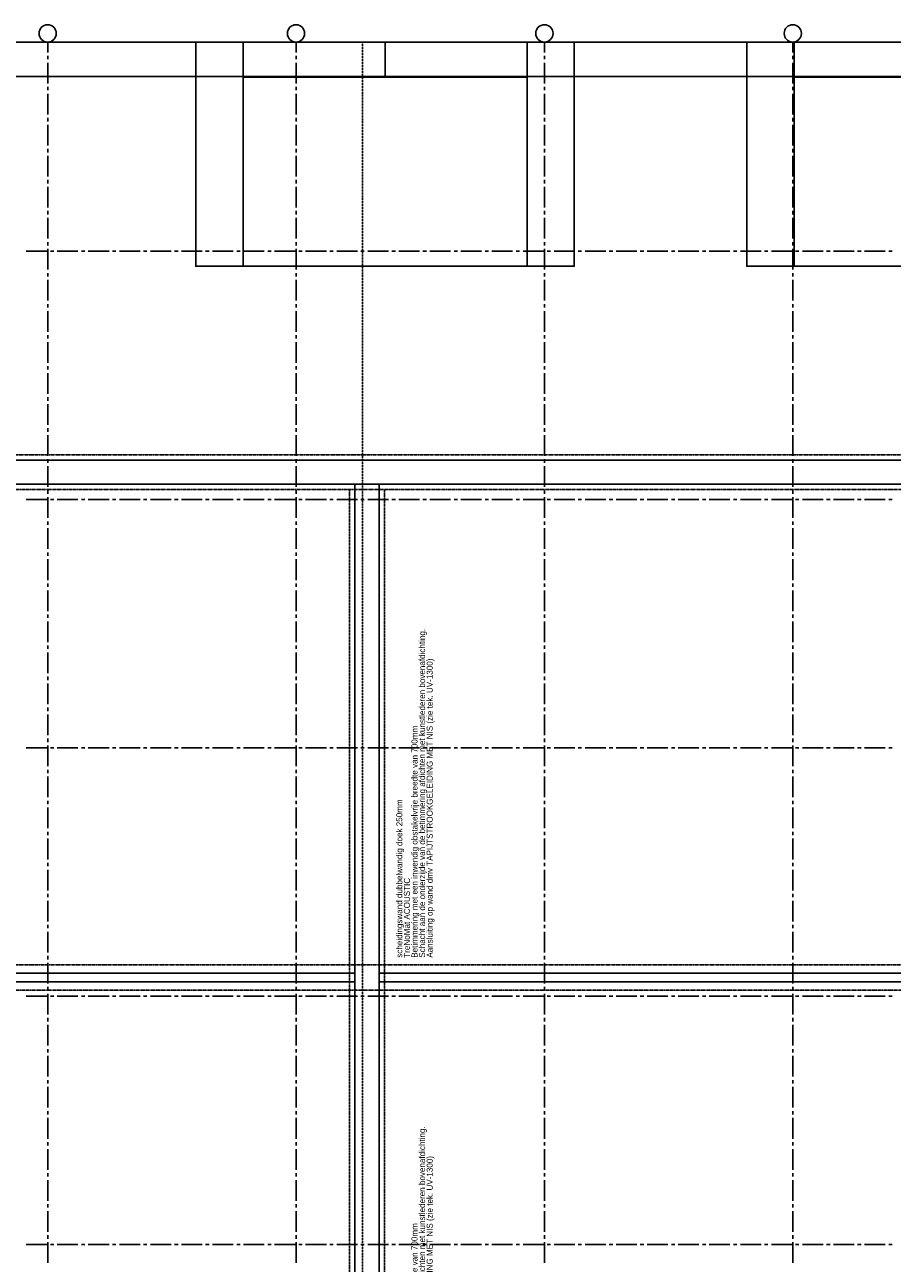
# Model space of a CAD drawing. Extents: x -66955 to 52345, y -20450 to 69550.
# Tile 35 of 94: x -34798 to -9654, y 33639 to 69550. Entities that reach past the tile are written whole.
import ezdxf

# ---------------------------------------------------------------- set-up
doc = ezdxf.new("R2010")
doc.units = 0
doc.header["$MEASUREMENT"] = 0
doc.linetypes.add('DASHED', pattern=[0.75, 0.5, -0.25])
doc.linetypes.add('HIDDEN', pattern=[0.375, 0.25, -0.125])
for name, color, linetype in [('-E2-', 7, 'CONTINUOUS'), ('BEGGR$--21-', 7, 'CONTINUOUS'), ('BEGGR$--32-', 7, 'CONTINUOUS'), ('BEGGR$--43-', 7, 'CONTINUOUS'), ('BEGGR$--EA-', 7, 'CONTINUOUS'), ('STRAMIEN--E3-', 7, 'CONTINUOUS'), ('STRAMIEN--E7-', 7, 'CONTINUOUS')]:
    doc.layers.add(name, color=color, linetype=linetype)
doc.styles.add('txt', font='TXT', dxfattribs={"height": 0.2})

# ---------------------------------------------------------------- blocks, each defined once
blk = doc.blocks.new('*O0')
at = {"layer": '-E2-', "color": 7, "linetype": 'CONTINUOUS'}
for points in [[(42000, -89500), (42000, 0), (-76800, 0), (-76800, -89500)], [(-75800, -1000), (41000, -1000), (41000, -79500), (-75800, -79500), (-75800, -1000)], [(41000, -1000), (-75800, -1000), (-75800, -79500), (41000, -79500)]]:
    blk.add_lwpolyline(points, close=True, dxfattribs=at)
blk = doc.blocks.new('A0100S')
at = {"layer": '-E2-', "color": 7, "linetype": 'CONTINUOUS'}
blk.add_blockref('*O0', (-42000, 89500), dxfattribs=at)

msp = doc.modelspace()

# ---------------------------------------------------------------- linework, layer by layer
at = {"layer": 'BEGGR$--21-', "color": 7, "linetype": 'CONTINUOUS'}
for points in [[(-530, 56925), (-49330, 56925), (-49330, 56225), (-530, 56225)], [(-25230, 56225), (-24530, 56225), (-24530, 12225), (-25230, 12225)], [(-49330, 42050), (-25230, 42050), (-25230, 41800), (-49330, 41800)], [(-24530, 42050), (-530, 42050), (-530, 41800), (-24530, 41800)]]:
    msp.add_lwpolyline(points, close=True, dxfattribs=at)
at = {"layer": 'BEGGR$--32-', "color": 7, "linetype": 'HIDDEN'}
for points in [[(-530, 57080), (-49330, 57080), (-49330, 56070), (-530, 56070)], [(-25385, 56070), (-25385, 12225), (-24375, 12225), (-24375, 56070)], [(-530, 42295), (-49330, 42295), (-49330, 41555), (-530, 41555)]]:
    msp.add_lwpolyline(points, close=True, dxfattribs=at)
at = {"layer": 'BEGGR$--43-', "color": 7, "linetype": 'CONTINUOUS'}
for points in [[(-18870, 69050), (-18870, 62546.16), (-29840, 62546.16), (-29840, 69050)], [(-18870, 69050), (-18870, 62546.16), (-29840, 62546.16), (-29840, 69050)], [(-29840, 69050), (-29840, 62546.16), (-28470, 62546.16), (-28470, 69050)], [(-24355, 69050), (-24355, 68031.16), (-28470, 68031.16), (-28470, 69050)], [(-24355, 69050), (-24355, 68031.16), (-20240, 68031.16), (-20240, 69050)], [(-18870, 69050), (-18870, 62546.16), (-20240, 62546.16), (-20240, 69050)], [(-2900, 69050), (-2900, 62546.16), (-13870, 62546.16), (-13870, 69050)], [(-13870, 69050), (-13870, 62546.16), (-12500, 62546.16), (-12500, 69050)], [(-8385, 69050), (-8385, 68031.16), (-12500, 68031.16), (-12500, 69050)]]:
    msp.add_lwpolyline(points, dxfattribs=at)
for points in [[(-28470, 68031.16), (-20240, 68031.16), (-20240, 62546.16), (-28470, 62546.16)], [(-12500, 68031.16), (-4270, 68031.16), (-4270, 62546.16), (-12500, 62546.16)]]:
    msp.add_lwpolyline(points, close=True, dxfattribs=at)
at = {"layer": 'STRAMIEN--E3-', "color": 251, "linetype": 'DASHED'}
msp.add_line((-25005, 69050), (-25005, -8377.17), dxfattribs=at)
at = {"layer": 'STRAMIEN--E7-', "color": 6, "linetype": 'CONTINUOUS'}
for p, q in [((-34130, 69050), (-34130, 68750)), ((-26930, 69050), (-26930, 68750)), ((-19730, 69050), (-19730, 68750)), ((-12530, 69050), (-12530, 68750)), ((-34130, 68650), (-34130, 68550)), ((-26930, 68650), (-26930, 68550)), ((-19730, 68650), (-19730, 68550)), ((-12530, 68650), (-12530, 68550)), ((-34130, 68450), (-34130, 68150)), ((-26930, 68450), (-26930, 68150)), ((-19730, 68450), (-19730, 68150)), ((-12530, 68450), (-12530, 68150)), ((-34130, 68150), (-34130, 67850)), ((-26930, 68150), (-26930, 67850)), ((-19730, 68150), (-19730, 67850)), ((-12530, 68150), (-12530, 67850)), ((-34130, 67750), (-34130, 67650)), ((-34130, 67550), (-34130, 67250)), ((-26930, 67750), (-26930, 67650)), ((-26930, 67550), (-26930, 67250)), ((-19730, 67750), (-19730, 67650)), ((-19730, 67550), (-19730, 67250)), ((-12530, 67750), (-12530, 67650)), ((-12530, 67550), (-12530, 67250)), ((-34130, 67250), (-34130, 66950)), ((-26930, 67250), (-26930, 66950)), ((-19730, 67250), (-19730, 66950)), ((-12530, 67250), (-12530, 66950)), ((-34130, 66850), (-34130, 66750)), ((-26930, 66850), (-26930, 66750)), ((-19730, 66850), (-19730, 66750)), ((-12530, 66850), (-12530, 66750)), ((-34130, 66650), (-34130, 66350)), ((-26930, 66650), (-26930, 66350)), ((-19730, 66650), (-19730, 66350)), ((-12530, 66650), (-12530, 66350)), ((-34130, 66350), (-34130, 66050)), ((-26930, 66350), (-26930, 66050)), ((-19730, 66350), (-19730, 66050)), ((-12530, 66350), (-12530, 66050)), ((-34130, 65950), (-34130, 65850)), ((-34130, 65750), (-34130, 65450)), ((-26930, 65950), (-26930, 65850)), ((-26930, 65750), (-26930, 65450)), ((-19730, 65950), (-19730, 65850)), ((-19730, 65750), (-19730, 65450)), ((-12530, 65950), (-12530, 65850)), ((-12530, 65750), (-12530, 65450)), ((-34130, 65450), (-34130, 65150)), ((-26930, 65450), (-26930, 65150)), ((-19730, 65450), (-19730, 65150)), ((-12530, 65450), (-12530, 65150)), ((-34130, 65050), (-34130, 64950)), ((-26930, 65050), (-26930, 64950)), ((-19730, 65050), (-19730, 64950)), ((-12530, 65050), (-12530, 64950)), ((-34130, 64850), (-34130, 64550)), ((-26930, 64850), (-26930, 64550)), ((-19730, 64850), (-19730, 64550)), ((-12530, 64850), (-12530, 64550)), ((-34130, 64550), (-34130, 64250)), ((-26930, 64550), (-26930, 64250)), ((-19730, 64550), (-19730, 64250)), ((-12530, 64550), (-12530, 64250)), ((-34130, 64150), (-34130, 64050)), ((-34130, 63950), (-34130, 63650)), ((-26930, 64150), (-26930, 64050)), ((-26930, 63950), (-26930, 63650)), ((-19730, 64150), (-19730, 64050)), ((-19730, 63950), (-19730, 63650)), ((-12530, 64150), (-12530, 64050)), ((-12530, 63950), (-12530, 63650)), ((-34130, 63650), (-34130, 63350)), ((-26930, 63650), (-26930, 63350)), ((-19730, 63650), (-19730, 63350)), ((-12530, 63650), (-12530, 63350)), ((-34130, 63250), (-34130, 63150)), ((-26930, 63250), (-26930, 63150)), ((-19730, 63250), (-19730, 63150)), ((-12530, 63250), (-12530, 63150)), ((-34456, 62985), (-34756, 62985)), ((-34156, 62985), (-34456, 62985)), ((-34130, 63050), (-34130, 62750)), ((-33956, 62985), (-34056, 62985)), ((-33556, 62985), (-33856, 62985)), ((-33256, 62985), (-33556, 62985)), ((-33056, 62985), (-33156, 62985)), ((-32656, 62985), (-32956, 62985)), ((-32356, 62985), (-32656, 62985)), ((-32156, 62985), (-32256, 62985)), ((-31756, 62985), (-32056, 62985)), ((-31456, 62985), (-31756, 62985)), ((-31256, 62985), (-31356, 62985)), ((-30856, 62985), (-31156, 62985)), ((-30556, 62985), (-30856, 62985)), ((-30356, 62985), (-30456, 62985)), ((-29956, 62985), (-30256, 62985)), ((-29656, 62985), (-29956, 62985)), ((-29456, 62985), (-29556, 62985)), ((-29056, 62985), (-29356, 62985)), ((-28756, 62985), (-29056, 62985)), ((-28556, 62985), (-28656, 62985)), ((-28156, 62985), (-28456, 62985)), ((-27856, 62985), (-28156, 62985)), ((-27656, 62985), (-27756, 62985)), ((-27256, 62985), (-27556, 62985)), ((-26956, 62985), (-27256, 62985)), ((-26930, 63050), (-26930, 62750)), ((-26756, 62985), (-26856, 62985)), ((-26356, 62985), (-26656, 62985)), ((-26056, 62985), (-26356, 62985)), ((-25856, 62985), (-25956, 62985)), ((-25456, 62985), (-25756, 62985)), ((-25156, 62985), (-25456, 62985)), ((-24956, 62985), (-25056, 62985)), ((-24556, 62985), (-24856, 62985)), ((-24256, 62985), (-24556, 62985)), ((-24056, 62985), (-24156, 62985)), ((-23656, 62985), (-23956, 62985)), ((-23356, 62985), (-23656, 62985)), ((-23156, 62985), (-23256, 62985)), ((-22756, 62985), (-23056, 62985)), ((-22456, 62985), (-22756, 62985)), ((-22256, 62985), (-22356, 62985)), ((-21856, 62985), (-22156, 62985)), ((-21556, 62985), (-21856, 62985)), ((-21356, 62985), (-21456, 62985)), ((-20956, 62985), (-21256, 62985)), ((-20656, 62985), (-20956, 62985)), ((-20456, 62985), (-20556, 62985)), ((-20056, 62985), (-20356, 62985)), ((-19756, 62985), (-20056, 62985)), ((-19730, 63050), (-19730, 62750)), ((-19556, 62985), (-19656, 62985)), ((-19156, 62985), (-19456, 62985)), ((-18856, 62985), (-19156, 62985)), ((-18656, 62985), (-18756, 62985)), ((-18256, 62985), (-18556, 62985)), ((-17956, 62985), (-18256, 62985)), ((-17756, 62985), (-17856, 62985)), ((-17356, 62985), (-17656, 62985)), ((-17056, 62985), (-17356, 62985)), ((-16856, 62985), (-16956, 62985)), ((-16456, 62985), (-16756, 62985)), ((-16156, 62985), (-16456, 62985)), ((-15956, 62985), (-16056, 62985)), ((-15556, 62985), (-15856, 62985)), ((-15256, 62985), (-15556, 62985)), ((-15056, 62985), (-15156, 62985)), ((-14656, 62985), (-14956, 62985)), ((-14356, 62985), (-14656, 62985)), ((-14156, 62985), (-14256, 62985)), ((-13756, 62985), (-14056, 62985)), ((-13456, 62985), (-13756, 62985)), ((-13256, 62985), (-13356, 62985)), ((-12856, 62985), (-13156, 62985)), ((-12556, 62985), (-12856, 62985)), ((-12530, 63050), (-12530, 62750)), ((-12356, 62985), (-12456, 62985)), ((-11956, 62985), (-12256, 62985)), ((-11656, 62985), (-11956, 62985)), ((-11456, 62985), (-11556, 62985)), ((-11056, 62985), (-11356, 62985)), ((-10756, 62985), (-11056, 62985)), ((-10556, 62985), (-10656, 62985)), ((-10156, 62985), (-10456, 62985)), ((-9856, 62985), (-10156, 62985)), ((-9656, 62985), (-9756, 62985)), ((-34130, 62750), (-34130, 62450)), ((-26930, 62750), (-26930, 62450)), ((-19730, 62750), (-19730, 62450)), ((-12530, 62750), (-12530, 62450)), ((-34130, 62350), (-34130, 62250)), ((-34130, 62150), (-34130, 61850)), ((-26930, 62350), (-26930, 62250)), ((-26930, 62150), (-26930, 61850)), ((-19730, 62350), (-19730, 62250)), ((-19730, 62150), (-19730, 61850)), ((-12530, 62350), (-12530, 62250)), ((-12530, 62150), (-12530, 61850)), ((-34130, 61850), (-34130, 61550)), ((-26930, 61850), (-26930, 61550)), ((-19730, 61850), (-19730, 61550)), ((-12530, 61850), (-12530, 61550)), ((-34130, 61450), (-34130, 61350)), ((-26930, 61450), (-26930, 61350)), ((-19730, 61450), (-19730, 61350)), ((-12530, 61450), (-12530, 61350)), ((-34130, 61250), (-34130, 60950)), ((-26930, 61250), (-26930, 60950)), ((-19730, 61250), (-19730, 60950)), ((-12530, 61250), (-12530, 60950)), ((-34130, 60950), (-34130, 60650)), ((-26930, 60950), (-26930, 60650)), ((-19730, 60950), (-19730, 60650)), ((-12530, 60950), (-12530, 60650)), ((-34130, 60550), (-34130, 60450)), ((-34130, 60350), (-34130, 60050)), ((-26930, 60550), (-26930, 60450)), ((-26930, 60350), (-26930, 60050)), ((-19730, 60550), (-19730, 60450)), ((-19730, 60350), (-19730, 60050)), ((-12530, 60550), (-12530, 60450)), ((-12530, 60350), (-12530, 60050)), ((-34130, 60050), (-34130, 59750)), ((-26930, 60050), (-26930, 59750)), ((-19730, 60050), (-19730, 59750)), ((-12530, 60050), (-12530, 59750)), ((-34130, 59650), (-34130, 59550)), ((-26930, 59650), (-26930, 59550)), ((-19730, 59650), (-19730, 59550)), ((-12530, 59650), (-12530, 59550)), ((-34130, 59450), (-34130, 59150)), ((-26930, 59450), (-26930, 59150)), ((-19730, 59450), (-19730, 59150)), ((-12530, 59450), (-12530, 59150)), ((-34130, 59150), (-34130, 58850)), ((-26930, 59150), (-26930, 58850)), ((-19730, 59150), (-19730, 58850)), ((-12530, 59150), (-12530, 58850)), ((-34130, 58750), (-34130, 58650)), ((-34130, 58550), (-34130, 58250)), ((-26930, 58750), (-26930, 58650)), ((-26930, 58550), (-26930, 58250)), ((-19730, 58750), (-19730, 58650)), ((-19730, 58550), (-19730, 58250)), ((-12530, 58750), (-12530, 58650)), ((-12530, 58550), (-12530, 58250)), ((-34130, 58250), (-34130, 57950)), ((-26930, 58250), (-26930, 57950)), ((-19730, 58250), (-19730, 57950)), ((-12530, 58250), (-12530, 57950)), ((-34130, 57850), (-34130, 57750)), ((-26930, 57850), (-26930, 57750)), ((-19730, 57850), (-19730, 57750)), ((-12530, 57850), (-12530, 57750)), ((-34130, 57650), (-34130, 57350)), ((-26930, 57650), (-26930, 57350)), ((-19730, 57650), (-19730, 57350)), ((-12530, 57650), (-12530, 57350)), ((-34130, 57350), (-34130, 57050)), ((-26930, 57350), (-26930, 57050)), ((-19730, 57350), (-19730, 57050)), ((-12530, 57350), (-12530, 57050)), ((-34130, 56950), (-34130, 56850)), ((-34130, 56750), (-34130, 56450)), ((-26930, 56950), (-26930, 56850)), ((-26930, 56750), (-26930, 56450)), ((-19730, 56950), (-19730, 56850)), ((-19730, 56750), (-19730, 56450)), ((-12530, 56950), (-12530, 56850)), ((-12530, 56750), (-12530, 56450)), ((-34130, 56450), (-34130, 56150)), ((-26930, 56450), (-26930, 56150)), ((-19730, 56450), (-19730, 56150)), ((-12530, 56450), (-12530, 56150)), ((-34130, 56050), (-34130, 55950)), ((-26930, 56050), (-26930, 55950)), ((-19730, 56050), (-19730, 55950)), ((-12530, 56050), (-12530, 55950)), ((-34456, 55785), (-34756, 55785)), ((-34156, 55785), (-34456, 55785)), ((-34130, 55850), (-34130, 55550)), ((-33956, 55785), (-34056, 55785)), ((-33556, 55785), (-33856, 55785)), ((-33256, 55785), (-33556, 55785)), ((-33056, 55785), (-33156, 55785)), ((-32656, 55785), (-32956, 55785)), ((-32356, 55785), (-32656, 55785)), ((-32156, 55785), (-32256, 55785)), ((-31756, 55785), (-32056, 55785)), ((-31456, 55785), (-31756, 55785)), ((-31256, 55785), (-31356, 55785)), ((-30856, 55785), (-31156, 55785)), ((-30556, 55785), (-30856, 55785)), ((-30356, 55785), (-30456, 55785)), ((-29956, 55785), (-30256, 55785)), ((-29656, 55785), (-29956, 55785)), ((-29456, 55785), (-29556, 55785)), ((-29056, 55785), (-29356, 55785)), ((-28756, 55785), (-29056, 55785)), ((-28556, 55785), (-28656, 55785)), ((-28156, 55785), (-28456, 55785)), ((-27856, 55785), (-28156, 55785)), ((-27656, 55785), (-27756, 55785)), ((-27256, 55785), (-27556, 55785)), ((-26956, 55785), (-27256, 55785)), ((-26930, 55850), (-26930, 55550)), ((-26756, 55785), (-26856, 55785)), ((-26356, 55785), (-26656, 55785)), ((-26056, 55785), (-26356, 55785)), ((-25856, 55785), (-25956, 55785)), ((-25456, 55785), (-25756, 55785)), ((-25156, 55785), (-25456, 55785)), ((-24956, 55785), (-25056, 55785)), ((-24556, 55785), (-24856, 55785)), ((-24256, 55785), (-24556, 55785)), ((-24056, 55785), (-24156, 55785)), ((-23656, 55785), (-23956, 55785)), ((-23356, 55785), (-23656, 55785)), ((-23156, 55785), (-23256, 55785)), ((-22756, 55785), (-23056, 55785)), ((-22456, 55785), (-22756, 55785)), ((-22256, 55785), (-22356, 55785)), ((-21856, 55785), (-22156, 55785)), ((-21556, 55785), (-21856, 55785)), ((-21356, 55785), (-21456, 55785)), ((-20956, 55785), (-21256, 55785)), ((-20656, 55785), (-20956, 55785)), ((-20456, 55785), (-20556, 55785)), ((-20056, 55785), (-20356, 55785)), ((-19756, 55785), (-20056, 55785)), ((-19730, 55850), (-19730, 55550)), ((-19556, 55785), (-19656, 55785)), ((-19156, 55785), (-19456, 55785)), ((-18856, 55785), (-19156, 55785)), ((-18656, 55785), (-18756, 55785)), ((-18256, 55785), (-18556, 55785)), ((-17956, 55785), (-18256, 55785)), ((-17756, 55785), (-17856, 55785)), ((-17356, 55785), (-17656, 55785)), ((-17056, 55785), (-17356, 55785)), ((-16856, 55785), (-16956, 55785)), ((-16456, 55785), (-16756, 55785)), ((-16156, 55785), (-16456, 55785)), ((-15956, 55785), (-16056, 55785)), ((-15556, 55785), (-15856, 55785)), ((-15256, 55785), (-15556, 55785)), ((-15056, 55785), (-15156, 55785)), ((-14656, 55785), (-14956, 55785)), ((-14356, 55785), (-14656, 55785)), ((-14156, 55785), (-14256, 55785)), ((-13756, 55785), (-14056, 55785)), ((-13456, 55785), (-13756, 55785)), ((-13256, 55785), (-13356, 55785)), ((-12856, 55785), (-13156, 55785)), ((-12556, 55785), (-12856, 55785)), ((-12530, 55850), (-12530, 55550)), ((-12356, 55785), (-12456, 55785)), ((-11956, 55785), (-12256, 55785)), ((-11656, 55785), (-11956, 55785)), ((-11456, 55785), (-11556, 55785)), ((-11056, 55785), (-11356, 55785)), ((-10756, 55785), (-11056, 55785)), ((-10556, 55785), (-10656, 55785)), ((-10156, 55785), (-10456, 55785)), ((-9856, 55785), (-10156, 55785)), ((-9656, 55785), (-9756, 55785)), ((-34130, 55550), (-34130, 55250)), ((-26930, 55550), (-26930, 55250)), ((-19730, 55550), (-19730, 55250)), ((-12530, 55550), (-12530, 55250)), ((-34130, 55150), (-34130, 55050)), ((-34130, 54950), (-34130, 54650)), ((-26930, 55150), (-26930, 55050)), ((-26930, 54950), (-26930, 54650)), ((-19730, 55150), (-19730, 55050)), ((-19730, 54950), (-19730, 54650)), ((-12530, 55150), (-12530, 55050)), ((-12530, 54950), (-12530, 54650)), ((-34130, 54650), (-34130, 54350)), ((-26930, 54650), (-26930, 54350)), ((-19730, 54650), (-19730, 54350)), ((-12530, 54650), (-12530, 54350)), ((-34130, 54250), (-34130, 54150)), ((-26930, 54250), (-26930, 54150)), ((-19730, 54250), (-19730, 54150)), ((-12530, 54250), (-12530, 54150)), ((-34130, 54050), (-34130, 53750)), ((-26930, 54050), (-26930, 53750)), ((-19730, 54050), (-19730, 53750)), ((-12530, 54050), (-12530, 53750)), ((-34130, 53750), (-34130, 53450)), ((-26930, 53750), (-26930, 53450)), ((-19730, 53750), (-19730, 53450)), ((-12530, 53750), (-12530, 53450)), ((-34130, 53350), (-34130, 53250)), ((-34130, 53150), (-34130, 52850)), ((-26930, 53350), (-26930, 53250)), ((-26930, 53150), (-26930, 52850)), ((-19730, 53350), (-19730, 53250)), ((-19730, 53150), (-19730, 52850)), ((-12530, 53350), (-12530, 53250)), ((-12530, 53150), (-12530, 52850)), ((-34130, 52850), (-34130, 52550)), ((-26930, 52850), (-26930, 52550)), ((-19730, 52850), (-19730, 52550)), ((-12530, 52850), (-12530, 52550)), ((-34130, 52450), (-34130, 52350)), ((-26930, 52450), (-26930, 52350)), ((-19730, 52450), (-19730, 52350)), ((-12530, 52450), (-12530, 52350)), ((-34130, 52250), (-34130, 51950)), ((-26930, 52250), (-26930, 51950)), ((-19730, 52250), (-19730, 51950)), ((-12530, 52250), (-12530, 51950)), ((-34130, 51950), (-34130, 51650)), ((-26930, 51950), (-26930, 51650)), ((-19730, 51950), (-19730, 51650)), ((-12530, 51950), (-12530, 51650)), ((-34130, 51550), (-34130, 51450)), ((-26930, 51550), (-26930, 51450)), ((-19730, 51550), (-19730, 51450)), ((-12530, 51550), (-12530, 51450)), ((-34130, 51350), (-34130, 51050)), ((-34130, 51050), (-34130, 50750)), ((-26930, 51350), (-26930, 51050)), ((-26930, 51050), (-26930, 50750)), ((-19730, 51350), (-19730, 51050)), ((-19730, 51050), (-19730, 50750)), ((-12530, 51350), (-12530, 51050)), ((-12530, 51050), (-12530, 50750)), ((-34130, 50650), (-34130, 50550)), ((-26930, 50650), (-26930, 50550)), ((-19730, 50650), (-19730, 50550)), ((-12530, 50650), (-12530, 50550)), ((-34130, 50450), (-34130, 50150)), ((-26930, 50450), (-26930, 50150)), ((-19730, 50450), (-19730, 50150)), ((-12530, 50450), (-12530, 50150)), ((-34130, 50150), (-34130, 49850)), ((-26930, 50150), (-26930, 49850)), ((-19730, 50150), (-19730, 49850)), ((-12530, 50150), (-12530, 49850)), ((-34130, 49750), (-34130, 49650)), ((-26930, 49750), (-26930, 49650)), ((-19730, 49750), (-19730, 49650)), ((-12530, 49750), (-12530, 49650)), ((-34130, 49550), (-34130, 49250)), ((-34130, 49250), (-34130, 48950)), ((-26930, 49550), (-26930, 49250)), ((-26930, 49250), (-26930, 48950)), ((-19730, 49550), (-19730, 49250)), ((-19730, 49250), (-19730, 48950)), ((-12530, 49550), (-12530, 49250)), ((-12530, 49250), (-12530, 48950)), ((-34130, 48850), (-34130, 48750)), ((-26930, 48850), (-26930, 48750)), ((-19730, 48850), (-19730, 48750)), ((-12530, 48850), (-12530, 48750)), ((-34456, 48585), (-34756, 48585)), ((-34156, 48585), (-34456, 48585)), ((-34130, 48650), (-34130, 48350)), ((-33956, 48585), (-34056, 48585)), ((-33556, 48585), (-33856, 48585)), ((-33256, 48585), (-33556, 48585)), ((-33056, 48585), (-33156, 48585)), ((-32656, 48585), (-32956, 48585)), ((-32356, 48585), (-32656, 48585)), ((-32156, 48585), (-32256, 48585)), ((-31756, 48585), (-32056, 48585)), ((-31456, 48585), (-31756, 48585)), ((-31256, 48585), (-31356, 48585)), ((-30856, 48585), (-31156, 48585)), ((-30556, 48585), (-30856, 48585)), ((-30356, 48585), (-30456, 48585)), ((-29956, 48585), (-30256, 48585)), ((-29656, 48585), (-29956, 48585)), ((-29456, 48585), (-29556, 48585)), ((-29056, 48585), (-29356, 48585)), ((-28756, 48585), (-29056, 48585)), ((-28556, 48585), (-28656, 48585)), ((-28156, 48585), (-28456, 48585)), ((-27856, 48585), (-28156, 48585)), ((-27656, 48585), (-27756, 48585)), ((-27256, 48585), (-27556, 48585)), ((-26956, 48585), (-27256, 48585)), ((-26930, 48650), (-26930, 48350)), ((-26756, 48585), (-26856, 48585)), ((-26356, 48585), (-26656, 48585)), ((-26056, 48585), (-26356, 48585)), ((-25856, 48585), (-25956, 48585)), ((-25456, 48585), (-25756, 48585)), ((-25156, 48585), (-25456, 48585)), ((-24956, 48585), (-25056, 48585)), ((-24556, 48585), (-24856, 48585)), ((-24256, 48585), (-24556, 48585)), ((-24056, 48585), (-24156, 48585)), ((-23656, 48585), (-23956, 48585)), ((-23356, 48585), (-23656, 48585)), ((-23156, 48585), (-23256, 48585)), ((-22756, 48585), (-23056, 48585)), ((-22456, 48585), (-22756, 48585)), ((-22256, 48585), (-22356, 48585)), ((-21856, 48585), (-22156, 48585)), ((-21556, 48585), (-21856, 48585)), ((-21356, 48585), (-21456, 48585)), ((-20956, 48585), (-21256, 48585)), ((-20656, 48585), (-20956, 48585)), ((-20456, 48585), (-20556, 48585)), ((-20056, 48585), (-20356, 48585)), ((-19756, 48585), (-20056, 48585)), ((-19730, 48650), (-19730, 48350)), ((-19556, 48585), (-19656, 48585)), ((-19156, 48585), (-19456, 48585)), ((-18856, 48585), (-19156, 48585)), ((-18656, 48585), (-18756, 48585)), ((-18256, 48585), (-18556, 48585)), ((-17956, 48585), (-18256, 48585)), ((-17756, 48585), (-17856, 48585)), ((-17356, 48585), (-17656, 48585)), ((-17056, 48585), (-17356, 48585)), ((-16856, 48585), (-16956, 48585)), ((-16456, 48585), (-16756, 48585)), ((-16156, 48585), (-16456, 48585)), ((-15956, 48585), (-16056, 48585)), ((-15556, 48585), (-15856, 48585)), ((-15256, 48585), (-15556, 48585)), ((-15056, 48585), (-15156, 48585)), ((-14656, 48585), (-14956, 48585)), ((-14356, 48585), (-14656, 48585)), ((-14156, 48585), (-14256, 48585)), ((-13756, 48585), (-14056, 48585)), ((-13456, 48585), (-13756, 48585)), ((-13256, 48585), (-13356, 48585)), ((-12856, 48585), (-13156, 48585)), ((-12556, 48585), (-12856, 48585)), ((-12530, 48650), (-12530, 48350)), ((-12356, 48585), (-12456, 48585)), ((-11956, 48585), (-12256, 48585)), ((-11656, 48585), (-11956, 48585)), ((-11456, 48585), (-11556, 48585)), ((-11056, 48585), (-11356, 48585)), ((-10756, 48585), (-11056, 48585)), ((-10556, 48585), (-10656, 48585)), ((-10156, 48585), (-10456, 48585)), ((-9856, 48585), (-10156, 48585)), ((-9656, 48585), (-9756, 48585)), ((-34130, 48350), (-34130, 48050)), ((-26930, 48350), (-26930, 48050)), ((-19730, 48350), (-19730, 48050)), ((-12530, 48350), (-12530, 48050)), ((-34130, 47950), (-34130, 47850)), ((-26930, 47950), (-26930, 47850)), ((-19730, 47950), (-19730, 47850)), ((-12530, 47950), (-12530, 47850)), ((-34130, 47750), (-34130, 47450)), ((-34130, 47450), (-34130, 47150)), ((-26930, 47750), (-26930, 47450)), ((-26930, 47450), (-26930, 47150)), ((-19730, 47750), (-19730, 47450)), ((-19730, 47450), (-19730, 47150)), ((-12530, 47750), (-12530, 47450)), ((-12530, 47450), (-12530, 47150)), ((-34130, 47050), (-34130, 46950)), ((-26930, 47050), (-26930, 46950)), ((-19730, 47050), (-19730, 46950)), ((-12530, 47050), (-12530, 46950)), ((-34130, 46850), (-34130, 46550)), ((-26930, 46850), (-26930, 46550)), ((-19730, 46850), (-19730, 46550)), ((-12530, 46850), (-12530, 46550)), ((-34130, 46550), (-34130, 46250)), ((-26930, 46550), (-26930, 46250)), ((-19730, 46550), (-19730, 46250)), ((-12530, 46550), (-12530, 46250)), ((-34130, 46150), (-34130, 46050)), ((-26930, 46150), (-26930, 46050)), ((-19730, 46150), (-19730, 46050)), ((-12530, 46150), (-12530, 46050)), ((-34130, 45950), (-34130, 45650)), ((-34130, 45650), (-34130, 45350)), ((-26930, 45950), (-26930, 45650)), ((-26930, 45650), (-26930, 45350)), ((-19730, 45950), (-19730, 45650)), ((-19730, 45650), (-19730, 45350)), ((-12530, 45950), (-12530, 45650)), ((-12530, 45650), (-12530, 45350)), ((-34130, 45250), (-34130, 45150)), ((-26930, 45250), (-26930, 45150)), ((-19730, 45250), (-19730, 45150)), ((-12530, 45250), (-12530, 45150)), ((-34130, 45050), (-34130, 44750)), ((-26930, 45050), (-26930, 44750)), ((-19730, 45050), (-19730, 44750)), ((-12530, 45050), (-12530, 44750)), ((-34130, 44750), (-34130, 44450)), ((-26930, 44750), (-26930, 44450)), ((-19730, 44750), (-19730, 44450)), ((-12530, 44750), (-12530, 44450)), ((-34130, 44350), (-34130, 44250)), ((-26930, 44350), (-26930, 44250)), ((-19730, 44350), (-19730, 44250)), ((-12530, 44350), (-12530, 44250)), ((-34130, 44150), (-34130, 43850)), ((-34130, 43850), (-34130, 43550)), ((-26930, 44150), (-26930, 43850)), ((-26930, 43850), (-26930, 43550)), ((-19730, 44150), (-19730, 43850)), ((-19730, 43850), (-19730, 43550)), ((-12530, 44150), (-12530, 43850)), ((-12530, 43850), (-12530, 43550)), ((-34130, 43450), (-34130, 43350)), ((-34130, 43250), (-34130, 42950)), ((-26930, 43450), (-26930, 43350)), ((-26930, 43250), (-26930, 42950)), ((-19730, 43450), (-19730, 43350)), ((-19730, 43250), (-19730, 42950)), ((-12530, 43450), (-12530, 43350)), ((-12530, 43250), (-12530, 42950)), ((-34130, 42950), (-34130, 42650)), ((-26930, 42950), (-26930, 42650)), ((-19730, 42950), (-19730, 42650)), ((-12530, 42950), (-12530, 42650)), ((-34130, 42550), (-34130, 42450)), ((-26930, 42550), (-26930, 42450)), ((-19730, 42550), (-19730, 42450)), ((-12530, 42550), (-12530, 42450)), ((-34130, 42350), (-34130, 42050)), ((-34130, 42050), (-34130, 41750)), ((-26930, 42350), (-26930, 42050)), ((-26930, 42050), (-26930, 41750)), ((-19730, 42350), (-19730, 42050)), ((-19730, 42050), (-19730, 41750)), ((-12530, 42350), (-12530, 42050)), ((-12530, 42050), (-12530, 41750)), ((-34456, 41385), (-34756, 41385)), ((-34156, 41385), (-34456, 41385)), ((-34130, 41650), (-34130, 41550)), ((-34130, 41450), (-34130, 41150)), ((-33956, 41385), (-34056, 41385)), ((-33556, 41385), (-33856, 41385)), ((-33256, 41385), (-33556, 41385)), ((-33056, 41385), (-33156, 41385)), ((-32656, 41385), (-32956, 41385)), ((-32356, 41385), (-32656, 41385)), ((-32156, 41385), (-32256, 41385)), ((-31756, 41385), (-32056, 41385)), ((-31456, 41385), (-31756, 41385)), ((-31256, 41385), (-31356, 41385)), ((-30856, 41385), (-31156, 41385)), ((-30556, 41385), (-30856, 41385)), ((-30356, 41385), (-30456, 41385)), ((-29956, 41385), (-30256, 41385)), ((-29656, 41385), (-29956, 41385)), ((-29456, 41385), (-29556, 41385)), ((-29056, 41385), (-29356, 41385)), ((-28756, 41385), (-29056, 41385)), ((-28556, 41385), (-28656, 41385)), ((-28156, 41385), (-28456, 41385)), ((-27856, 41385), (-28156, 41385)), ((-27656, 41385), (-27756, 41385)), ((-27256, 41385), (-27556, 41385)), ((-26956, 41385), (-27256, 41385)), ((-26930, 41650), (-26930, 41550)), ((-26930, 41450), (-26930, 41150)), ((-26756, 41385), (-26856, 41385)), ((-26356, 41385), (-26656, 41385)), ((-26056, 41385), (-26356, 41385)), ((-25856, 41385), (-25956, 41385)), ((-25456, 41385), (-25756, 41385)), ((-25156, 41385), (-25456, 41385)), ((-24956, 41385), (-25056, 41385)), ((-24556, 41385), (-24856, 41385)), ((-24256, 41385), (-24556, 41385)), ((-24056, 41385), (-24156, 41385)), ((-23656, 41385), (-23956, 41385)), ((-23356, 41385), (-23656, 41385)), ((-23156, 41385), (-23256, 41385)), ((-22756, 41385), (-23056, 41385)), ((-22456, 41385), (-22756, 41385)), ((-22256, 41385), (-22356, 41385)), ((-21856, 41385), (-22156, 41385)), ((-21556, 41385), (-21856, 41385)), ((-21356, 41385), (-21456, 41385)), ((-20956, 41385), (-21256, 41385)), ((-20656, 41385), (-20956, 41385)), ((-20456, 41385), (-20556, 41385)), ((-20056, 41385), (-20356, 41385)), ((-19756, 41385), (-20056, 41385)), ((-19730, 41650), (-19730, 41550)), ((-19730, 41450), (-19730, 41150)), ((-19556, 41385), (-19656, 41385)), ((-19156, 41385), (-19456, 41385)), ((-18856, 41385), (-19156, 41385)), ((-18656, 41385), (-18756, 41385)), ((-18256, 41385), (-18556, 41385)), ((-17956, 41385), (-18256, 41385)), ((-17756, 41385), (-17856, 41385)), ((-17356, 41385), (-17656, 41385)), ((-17056, 41385), (-17356, 41385)), ((-16856, 41385), (-16956, 41385)), ((-16456, 41385), (-16756, 41385)), ((-16156, 41385), (-16456, 41385)), ((-15956, 41385), (-16056, 41385)), ((-15556, 41385), (-15856, 41385)), ((-15256, 41385), (-15556, 41385)), ((-15056, 41385), (-15156, 41385)), ((-14656, 41385), (-14956, 41385)), ((-14356, 41385), (-14656, 41385)), ((-14156, 41385), (-14256, 41385)), ((-13756, 41385), (-14056, 41385)), ((-13456, 41385), (-13756, 41385)), ((-13256, 41385), (-13356, 41385)), ((-12856, 41385), (-13156, 41385)), ((-12556, 41385), (-12856, 41385)), ((-12530, 41650), (-12530, 41550)), ((-12530, 41450), (-12530, 41150)), ((-12356, 41385), (-12456, 41385)), ((-11956, 41385), (-12256, 41385)), ((-11656, 41385), (-11956, 41385)), ((-11456, 41385), (-11556, 41385)), ((-11056, 41385), (-11356, 41385)), ((-10756, 41385), (-11056, 41385)), ((-10556, 41385), (-10656, 41385)), ((-10156, 41385), (-10456, 41385)), ((-9856, 41385), (-10156, 41385)), ((-9656, 41385), (-9756, 41385)), ((-34130, 41150), (-34130, 40850)), ((-26930, 41150), (-26930, 40850)), ((-19730, 41150), (-19730, 40850)), ((-12530, 41150), (-12530, 40850)), ((-34130, 40750), (-34130, 40650)), ((-26930, 40750), (-26930, 40650)), ((-19730, 40750), (-19730, 40650)), ((-12530, 40750), (-12530, 40650)), ((-34130, 40550), (-34130, 40250)), ((-34130, 40250), (-34130, 39950)), ((-26930, 40550), (-26930, 40250)), ((-26930, 40250), (-26930, 39950)), ((-19730, 40550), (-19730, 40250)), ((-19730, 40250), (-19730, 39950)), ((-12530, 40550), (-12530, 40250)), ((-12530, 40250), (-12530, 39950)), ((-34130, 39850), (-34130, 39750)), ((-34130, 39650), (-34130, 39350)), ((-26930, 39850), (-26930, 39750)), ((-26930, 39650), (-26930, 39350)), ((-19730, 39850), (-19730, 39750)), ((-19730, 39650), (-19730, 39350)), ((-12530, 39850), (-12530, 39750)), ((-12530, 39650), (-12530, 39350)), ((-34130, 39350), (-34130, 39050)), ((-26930, 39350), (-26930, 39050)), ((-19730, 39350), (-19730, 39050)), ((-12530, 39350), (-12530, 39050)), ((-34130, 38950), (-34130, 38850)), ((-26930, 38950), (-26930, 38850)), ((-19730, 38950), (-19730, 38850)), ((-12530, 38950), (-12530, 38850)), ((-34130, 38750), (-34130, 38450)), ((-34130, 38450), (-34130, 38150)), ((-26930, 38750), (-26930, 38450)), ((-26930, 38450), (-26930, 38150)), ((-19730, 38750), (-19730, 38450)), ((-19730, 38450), (-19730, 38150)), ((-12530, 38750), (-12530, 38450)), ((-12530, 38450), (-12530, 38150)), ((-34130, 38050), (-34130, 37950)), ((-34130, 37850), (-34130, 37550)), ((-26930, 38050), (-26930, 37950)), ((-26930, 37850), (-26930, 37550)), ((-19730, 38050), (-19730, 37950)), ((-19730, 37850), (-19730, 37550)), ((-12530, 38050), (-12530, 37950)), ((-12530, 37850), (-12530, 37550)), ((-34130, 37550), (-34130, 37250)), ((-26930, 37550), (-26930, 37250)), ((-19730, 37550), (-19730, 37250)), ((-12530, 37550), (-12530, 37250)), ((-34130, 37150), (-34130, 37050)), ((-26930, 37150), (-26930, 37050)), ((-19730, 37150), (-19730, 37050)), ((-12530, 37150), (-12530, 37050)), ((-34130, 36950), (-34130, 36650)), ((-34130, 36650), (-34130, 36350)), ((-26930, 36950), (-26930, 36650)), ((-26930, 36650), (-26930, 36350)), ((-19730, 36950), (-19730, 36650)), ((-19730, 36650), (-19730, 36350)), ((-12530, 36950), (-12530, 36650)), ((-12530, 36650), (-12530, 36350)), ((-34130, 36250), (-34130, 36150)), ((-34130, 36050), (-34130, 35750)), ((-26930, 36250), (-26930, 36150)), ((-26930, 36050), (-26930, 35750)), ((-19730, 36250), (-19730, 36150)), ((-19730, 36050), (-19730, 35750)), ((-12530, 36250), (-12530, 36150)), ((-12530, 36050), (-12530, 35750)), ((-34130, 35750), (-34130, 35450)), ((-26930, 35750), (-26930, 35450)), ((-19730, 35750), (-19730, 35450)), ((-12530, 35750), (-12530, 35450)), ((-34130, 35350), (-34130, 35250)), ((-26930, 35350), (-26930, 35250)), ((-19730, 35350), (-19730, 35250)), ((-12530, 35350), (-12530, 35250)), ((-34130, 35150), (-34130, 34850)), ((-34130, 34850), (-34130, 34550)), ((-26930, 35150), (-26930, 34850)), ((-26930, 34850), (-26930, 34550)), ((-19730, 35150), (-19730, 34850)), ((-19730, 34850), (-19730, 34550)), ((-12530, 35150), (-12530, 34850)), ((-12530, 34850), (-12530, 34550)), ((-34456, 34185), (-34756, 34185)), ((-34156, 34185), (-34456, 34185)), ((-34130, 34450), (-34130, 34350)), ((-34130, 34250), (-34130, 33950)), ((-33956, 34185), (-34056, 34185)), ((-33556, 34185), (-33856, 34185)), ((-33256, 34185), (-33556, 34185)), ((-33056, 34185), (-33156, 34185)), ((-32656, 34185), (-32956, 34185)), ((-32356, 34185), (-32656, 34185)), ((-32156, 34185), (-32256, 34185)), ((-31756, 34185), (-32056, 34185)), ((-31456, 34185), (-31756, 34185)), ((-31256, 34185), (-31356, 34185)), ((-30856, 34185), (-31156, 34185)), ((-30556, 34185), (-30856, 34185)), ((-30356, 34185), (-30456, 34185)), ((-29956, 34185), (-30256, 34185)), ((-29656, 34185), (-29956, 34185)), ((-29456, 34185), (-29556, 34185)), ((-29056, 34185), (-29356, 34185)), ((-28756, 34185), (-29056, 34185)), ((-28556, 34185), (-28656, 34185)), ((-28156, 34185), (-28456, 34185)), ((-27856, 34185), (-28156, 34185)), ((-27656, 34185), (-27756, 34185)), ((-27256, 34185), (-27556, 34185)), ((-26956, 34185), (-27256, 34185)), ((-26930, 34450), (-26930, 34350)), ((-26930, 34250), (-26930, 33950)), ((-26756, 34185), (-26856, 34185)), ((-26356, 34185), (-26656, 34185)), ((-26056, 34185), (-26356, 34185)), ((-25856, 34185), (-25956, 34185)), ((-25456, 34185), (-25756, 34185)), ((-25156, 34185), (-25456, 34185)), ((-24956, 34185), (-25056, 34185)), ((-24556, 34185), (-24856, 34185)), ((-24256, 34185), (-24556, 34185)), ((-24056, 34185), (-24156, 34185)), ((-23656, 34185), (-23956, 34185)), ((-23356, 34185), (-23656, 34185)), ((-23156, 34185), (-23256, 34185)), ((-22756, 34185), (-23056, 34185)), ((-22456, 34185), (-22756, 34185)), ((-22256, 34185), (-22356, 34185)), ((-21856, 34185), (-22156, 34185)), ((-21556, 34185), (-21856, 34185)), ((-21356, 34185), (-21456, 34185)), ((-20956, 34185), (-21256, 34185)), ((-20656, 34185), (-20956, 34185)), ((-20456, 34185), (-20556, 34185)), ((-20056, 34185), (-20356, 34185)), ((-19756, 34185), (-20056, 34185)), ((-19730, 34450), (-19730, 34350)), ((-19730, 34250), (-19730, 33950)), ((-19556, 34185), (-19656, 34185)), ((-19156, 34185), (-19456, 34185)), ((-18856, 34185), (-19156, 34185)), ((-18656, 34185), (-18756, 34185)), ((-18256, 34185), (-18556, 34185)), ((-17956, 34185), (-18256, 34185)), ((-17756, 34185), (-17856, 34185)), ((-17356, 34185), (-17656, 34185)), ((-17056, 34185), (-17356, 34185)), ((-16856, 34185), (-16956, 34185)), ((-16456, 34185), (-16756, 34185)), ((-16156, 34185), (-16456, 34185)), ((-15956, 34185), (-16056, 34185)), ((-15556, 34185), (-15856, 34185)), ((-15256, 34185), (-15556, 34185)), ((-15056, 34185), (-15156, 34185)), ((-14656, 34185), (-14956, 34185)), ((-14356, 34185), (-14656, 34185)), ((-14156, 34185), (-14256, 34185)), ((-13756, 34185), (-14056, 34185)), ((-13456, 34185), (-13756, 34185)), ((-13256, 34185), (-13356, 34185)), ((-12856, 34185), (-13156, 34185)), ((-12556, 34185), (-12856, 34185)), ((-12530, 34450), (-12530, 34350)), ((-12530, 34250), (-12530, 33950)), ((-12356, 34185), (-12456, 34185)), ((-11956, 34185), (-12256, 34185)), ((-11656, 34185), (-11956, 34185)), ((-11456, 34185), (-11556, 34185)), ((-11056, 34185), (-11356, 34185)), ((-10756, 34185), (-11056, 34185)), ((-10556, 34185), (-10656, 34185)), ((-10156, 34185), (-10456, 34185)), ((-9856, 34185), (-10156, 34185)), ((-9656, 34185), (-9756, 34185)), ((-34130, 33950), (-34130, 33650)), ((-26930, 33950), (-26930, 33650)), ((-19730, 33950), (-19730, 33650)), ((-12530, 33950), (-12530, 33650))]:
    msp.add_line(p, q, dxfattribs=at)
for centre in [(-34135, 69300), (-26935, 69300), (-19735, 69300), (-12535, 69300)]:
    msp.add_circle(centre, 250.05, dxfattribs=at)

# ---------------------------------------------------------------- block references
at = {"layer": '-E2-', "color": 7, "linetype": 'CONTINUOUS'}
msp.add_blockref('A0100S', (52345, -20450), dxfattribs=at)

# ---------------------------------------------------------------- texts
at = {"layer": 'BEGGR$--EA-', "color": 7, "linetype": 'CONTINUOUS', "style": 'txt'}
for s, p in [('Schacht aan de onderzijde van de betimmering afdichten met kunstlederen bovenafdichting.', (-23194, 42498)), ('Aansluiting op wand dmv TAPIJTSTROOKGELEIDING MET NIS (zie tek. UV-1300)', (-22974, 42498)), ('Betimmering met een inwendig obstakelvrije breedte van 700mm ', (-23414, 42498)), ('scheidingswand dubbelwandig doek 250mm', (-23854, 42498)), ('TreNoMat ACOUSTIC', (-23634, 42498)), ('Schacht aan de onderzijde van de betimmering afdichten met kunstlederen bovenafdichting.', (-23194, 28074)), ('Aansluiting op wand dmv TAPIJTSTROOKGELEIDING MET NIS (zie tek. UV-1300)', (-22974, 28074)), ('Betimmering met een inwendig obstakelvrije breedte van 700mm ', (-23414, 28074))]:
    msp.add_text(s, height=175, rotation=90, dxfattribs=at).set_placement(p)

doc.saveas('drawing.dxf')
